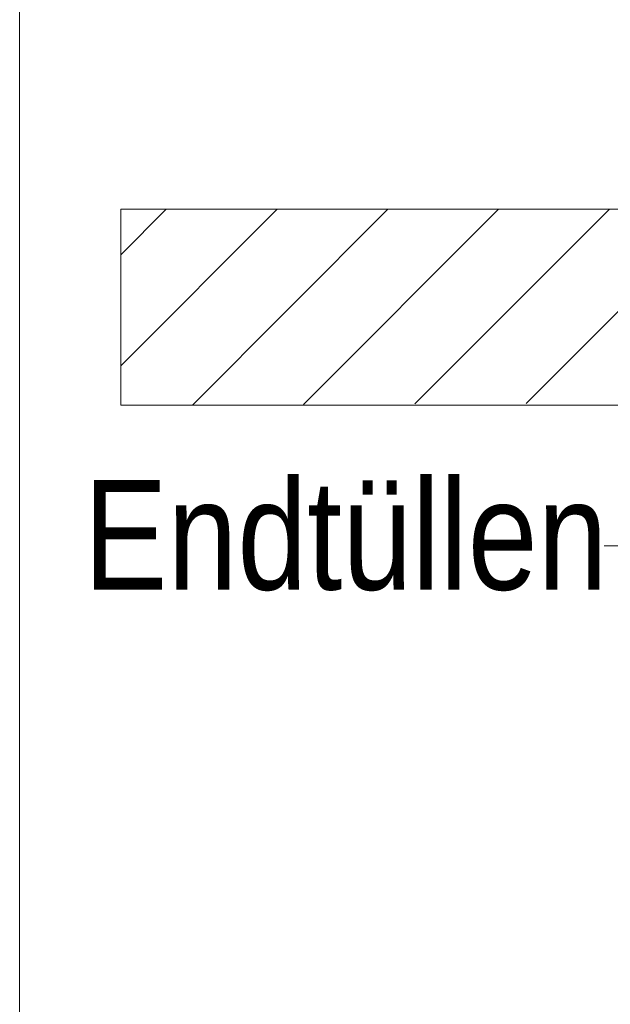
# Model space of a CAD drawing. Extents: x -620 to 300, y 62 to 1162.
# Tile 187 of 256: x 192.98 to 200.52, y 822.09 to 834.64. Entities that reach past the tile are written whole.
import ezdxf
from ezdxf.lldxf.tags import DXFTag

# ---------------------------------------------------------------- set-up
doc = ezdxf.new("R2010")
doc.units = 0
doc.layers.get('0').update_dxf_attribs({"lineweight": 13})
doc.layers.add('E_Detail_Beschriftung', color=7, linetype='Continuous', lineweight=13, true_color=0x009900)
doc.layers.add('E_Detail_Wandschraffur', color=7, linetype='Continuous', lineweight=5, true_color=0xc0c0c0)
doc.layers.add('E_Detail_Linie_Text_Bem', color=7, linetype='Continuous', lineweight=13)
doc.styles.get("Standard").update_dxf_attribs({"font": 'ARIALN.TTF'})
tags = doc.linetypes.add('fein_strichliert', pattern=[4, 1, -2, 1]).pattern_tags.tags
tags[8:9] = [DXFTag(74, 4), DXFTag(75, 0), DXFTag(340, '0'), DXFTag(46, 0.0), DXFTag(50, 0.0), DXFTag(44, 0.0), DXFTag(45, 0.0)]
tags[6:7] = [DXFTag(74, 4), DXFTag(75, 0), DXFTag(340, '0'), DXFTag(46, 0.0), DXFTag(50, 0.0), DXFTag(44, 0.0), DXFTag(45, 0.0)]
tags[4:5] = [DXFTag(74, 4), DXFTag(75, 0), DXFTag(340, '0'), DXFTag(46, 0.0), DXFTag(50, 0.0), DXFTag(44, 0.0), DXFTag(45, 0.0)]
tags = doc.linetypes.add('fein_strichliert-A06G955H8I', pattern=[4, 1, -2, 1]).pattern_tags.tags
tags[8:9] = [DXFTag(74, 4), DXFTag(75, 0), DXFTag(340, '0'), DXFTag(46, 0.0), DXFTag(50, 0.0), DXFTag(44, 0.0), DXFTag(45, 0.0)]
tags[6:7] = [DXFTag(74, 4), DXFTag(75, 0), DXFTag(340, '0'), DXFTag(46, 0.0), DXFTag(50, 0.0), DXFTag(44, 0.0), DXFTag(45, 0.0)]
tags[4:5] = [DXFTag(74, 4), DXFTag(75, 0), DXFTag(340, '0'), DXFTag(46, 0.0), DXFTag(50, 0.0), DXFTag(44, 0.0), DXFTag(45, 0.0)]

# ---------------------------------------------------------------- blocks, each defined once
blk = doc.blocks.new('Referenz-A06G955K8I')
at = {"layer": 'E_Detail_Linie_Text_Bem', "linetype": 'fein_strichliert-A06G955H8I', "ltscale": 0.65}
blk.add_line((192.983, 849.154), (192.983, 787.837), dxfattribs=at)
at = {"layer": 'E_Detail_Linie_Text_Bem', "linetype": 'Continuous', "ltscale": 0.13}
for p, q in [((194.273, 829.727), (194.273, 832.227)), ((194.273, 832.227), (254.251, 832.227)), ((206.073, 829.727), (194.273, 829.727))]:
    blk.add_line(p, q, dxfattribs=at)
at = {"layer": 'E_Detail_Linie_Text_Bem', "color": 0, "linetype": 'Continuous', "ltscale": 0.13}
blk.add_line((200.698, 827.934), (200.443, 827.934), dxfattribs=at)
at = {"layer": 'E_Detail_Wandschraffur', "linetype": 'ByBlock', "ltscale": 0.13}
for p, q in [((194.273, 830.23), (196.27, 832.227)), ((196.608, 829.737), (199.098, 832.227)), ((199.449, 829.749), (201.927, 832.227))]:
    blk.add_line(p, q, dxfattribs=at)
at = {"layer": 'E_Detail_Wandschraffur', "linetype": 'fein_strichliert', "ltscale": 0.13}
for p, q in [((194.273, 831.644), (194.855, 832.227)), ((195.188, 829.73), (197.684, 832.227)), ((198.029, 829.743), (200.512, 832.227))]:
    blk.add_line(p, q, dxfattribs=at)
at = {"layer": 'E_Detail_Beschriftung', "linetype": 'Continuous', "ltscale": 0.13, "insert": (193.801, 828.774), "char_height": 1.4, "attachment_point": 1}
blk.add_mtext('{\\fArial Narrow;Endtüllen}', dxfattribs=at)

msp = doc.modelspace()

# ---------------------------------------------------------------- block references
at = {"color": 8, "lineweight": 25, "ltscale": 0.25, "true_color": 0x808080}
msp.add_blockref('Referenz-A06G955K8I', (0, 0), dxfattribs=at)

doc.saveas('drawing.dxf')
